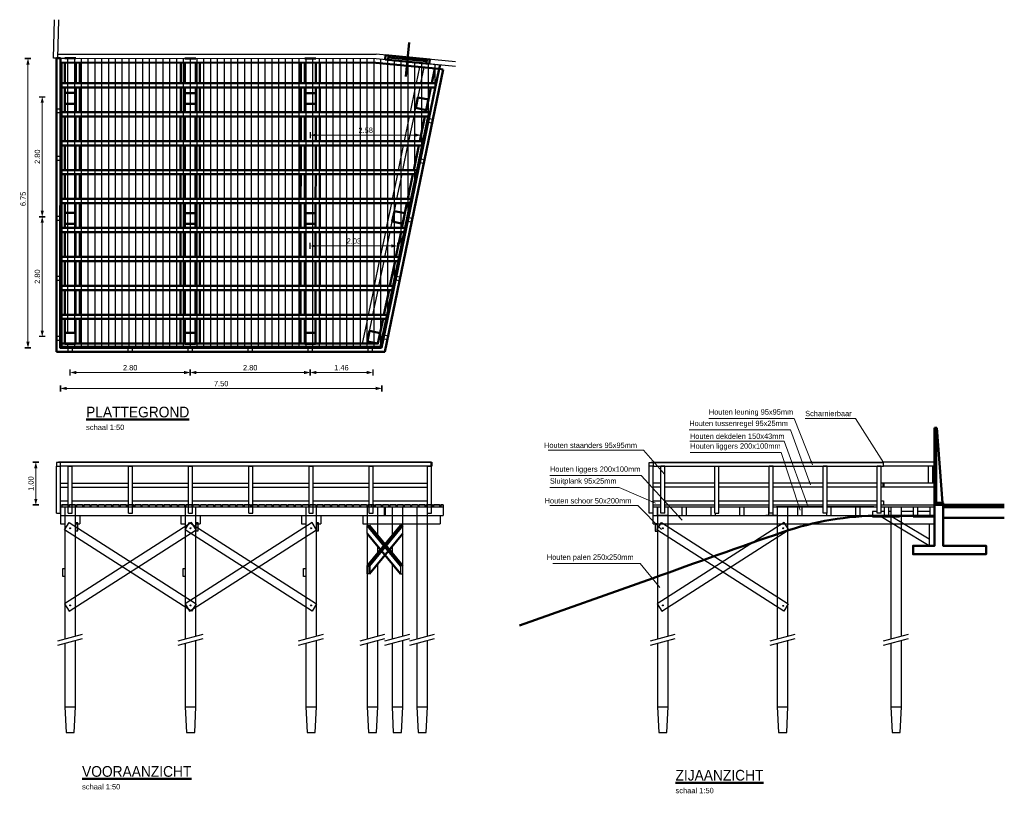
# Model space of a CAD drawing. Header units: metres. Extents: x 39 to 143, y -52 to -14.
# Tile 2 of 2: x 120 to 143, y -52 to -34. Entities that reach past the tile are written whole.
import ezdxf

# ---------------------------------------------------------------- set-up
doc = ezdxf.new("R2010")
doc.units = ezdxf.units.M
doc.linetypes.add('HIDDEN', pattern=[9.525, 6.35, -3.175])
doc.linetypes.add('PHANTOM', pattern=[2.5, 1.25, -0.25, 0.25, -0.25, 0.25, -0.25])
for name, color, linetype, lineweight in [('DP-Afbreek', 2, 'PHANTOM', 25), ('DP-BS-profiel', 2, 'Continuous', 25), ('DP-NW-Maatvoering', 7, 'Continuous', 35), ('DP-NW-profiel', 4, 'Continuous', 50), ('maatvoering-lin', 7, 'Continuous', 30), ('Teksthoogte 5-0mm', 4, 'Continuous', 53), ('TL-2.5mm Tekst', 7, 'Continuous', 25), ('TL-5.0mm Tekst', 4, 'Continuous', 50), ('TM-Kozijn', 4, 'Continuous', 50), ('TM-Verharding', 2, 'Continuous', 50)]:
    doc.layers.add(name, color=color, linetype=linetype, lineweight=lineweight)
doc.layers.add('dp-arcering_lgrijs', color=9, linetype='Continuous')
doc.layers.add('TM-Plateau', color=2, linetype='Continuous')
doc.styles.add('GM-25', font='isocpeur.ttf', dxfattribs={"width": 0.96, "height": 2.5})
doc.styles.add('StagCAD', font='StagCAD.ttf')
doc.dimstyles.new('GM-maatvoering', dxfattribs={"dimtxt": 2.5, "dimasz": 1, "dimexe": 0, "dimexo": 0, "dimgap": 1, "dimtad": 1, "dimrnd": 0.001, "dimzin": 1, "dimdsep": 46, "dimtxsty": 'StagCAD', "dimblk1": 'DIM_PIJL', "dimblk2": 'DIM_PIJL', "dimsah": 1, "dimcen": 0.09, "dimse1": 1, "dimse2": 1, "dimclrd": 1, "dimclre": 1, "dimclrt": 7, "dimazin": 0, "dimtfac": 1, "dimtix": 1, "dimtmove": 0, "dimatfit": 3, "dimldrblk": 'RAD_PIJL', "dimfxl": 1, "dimtvp": 0.83, "dimtolj": 1, "dimtzin": 0, "dimlwd": 15, "dimarcsym": 0})
doc.dimstyles.new('leader 1_50', dxfattribs={"dimscale": 0.05, "dimtxt": 2.5, "dimasz": 2, "dimexe": 0, "dimexo": 0, "dimgap": 1, "dimtad": 1, "dimrnd": 0.001, "dimzin": 1, "dimdsep": 46, "dimtxsty": 'GM-25', "dimblk1": 'RAD_PIJL', "dimblk2": 'RAD_PIJL', "dimsah": 1, "dimcen": 0.09, "dimse1": 1, "dimse2": 1, "dimclrd": 1, "dimclre": 1, "dimclrt": 7, "dimazin": 0, "dimtfac": 1, "dimtix": 1, "dimtmove": 0, "dimatfit": 0, "dimfxl": 1, "dimtvp": 0.83, "dimtolj": 1, "dimtzin": 0, "dimlwd": 15, "dimarcsym": 0})

# ---------------------------------------------------------------- blocks, each defined once
blk = doc.blocks.new('Staander')
at = {"layer": 'TM-Plateau'}
for p, q in [((0, 0), (0, 1.093)), ((0, 1.093), (0.095, 1.093)), ((0.095, 0), (0.095, 1.093)), ((0, 0), (0.095, 0))]:
    blk.add_line(p, q, dxfattribs=at)
blk = doc.blocks.new('RAD_PIJL')
at = {"color": 1, "linetype": 'Continuous'}
blk.add_solid([(-2.828, -0.75), (-2.828, 0.75), (0, 0)], dxfattribs=at)
blk = doc.blocks.new('TITEL')
at = {"layer": 'TL-2.5mm Tekst', "style": 'StagCAD', "width": 0.96}
blk.add_attdef('SCHAAL', (0, -5.89), '', height=2.5, dxfattribs=at)
at = {"layer": 'TL-5.0mm Tekst', "style": 'StagCAD', "width": 0.96}
blk.add_attdef('OMSCHRIJVING', (0, 0), '', height=5, dxfattribs=at)
blk = doc.blocks.new('Dekdeel')
at = {"layer": 'TM-Plateau'}
blk.add_lwpolyline([(0, 0), (0.15, 0), (0.15, 0.033), (0.14, 0.043), (0.01, 0.043), (0, 0.033)], close=True, dxfattribs=at)
blk = doc.blocks.new('Paal_250x250_2')
at = {"layer": 'DP-Afbreek', "ltscale": 2}
for p, q in [((-0.29, 4.831), (0.29, 4.987)), ((-0.29, 4.731), (0.29, 4.887))]:
    blk.add_line(p, q, dxfattribs=at)
at = {"layer": 'DP-BS-profiel'}
blk.add_line((-0.125, 3.292), (0.125, 3.292), dxfattribs=at)
for points in [[(-0.125, 7.957), (-0.125, 4.875)], [(0.125, 4.942), (0.125, 7.957)], [(-0.125, 4.775), (-0.125, 3.292), (-0.095, 2.692), (0.095, 2.692), (0.125, 3.292), (0.125, 4.842)]]:
    blk.add_lwpolyline(points, dxfattribs=at)
blk = doc.blocks.new('DIM_PIJL')
at = {"color": 1}
blk.add_line((0, 1.414), (0, -1.414), dxfattribs=at)
at = {"color": 1, "linetype": 'ByBlock'}
blk.add_solid([(-2.828, -0.75), (-2.828, 0.75), (0, 0)], dxfattribs=at)
blk = doc.blocks.new('*D31')
at = {"layer": 'Defpoints', "color": 0, "transparency": 16777216}
for p in [(120.696, -44.75), (121.225, -44.75), (121.273, -45.75)]:
    blk.add_point(p, dxfattribs=at)
at = {"layer": 'DP-NW-Maatvoering', "color": 1, "lineweight": 15, "transparency": 16777216}
blk.add_line((120.696, -45.7), (120.696, -44.8), dxfattribs=at)
at = {"layer": 'DP-NW-Maatvoering', "color": 1, "lineweight": 15, "transparency": 16777216, "xscale": 0.05, "yscale": 0.05, "zscale": 0.05}
for p, rotation in [((120.696, -44.75), 90), ((120.696, -45.75), 270)]:
    blk.add_blockref('DIM_PIJL', p, dxfattribs=dict(at, rotation=rotation))
at = {"layer": 'DP-NW-Maatvoering', "color": 7, "transparency": 16777216, "insert": (120.583, -45.25), "char_height": 0.125, "attachment_point": 5, "rotation": 90, "style": 'StagCAD'}
blk.add_mtext('\\A1;1.00', dxfattribs=at)
blk = doc.blocks.new('deurkozijn')
at = {"layer": 'TM-Kozijn', "color": 1}
for p, q in [((-0.559, -0.397), (-0.48, 0.399)), ((-1.029, 0.101), (-1.039, 0.002)), ((-0.01, -0.1), (-1.039, 0.002)), ((0, 0), (-1.029, 0.101)), ((-0.962, 0.095), (-0.972, -0.005)), ((-0.967, 0.045), (-0.072, -0.043)), ((-0.067, 0.007), (-0.076, -0.093)), ((0, 0), (-0.01, -0.1))]:
    blk.add_line(p, q, dxfattribs=at)
blk = doc.blocks.new('*D32')
at = {"layer": 'Defpoints', "color": 0, "transparency": 16777216}
for p in [(121.273, -42.084), (128.769, -42.084), (121.273, -43.03)]:
    blk.add_point(p, dxfattribs=at)
at = {"layer": 'DP-NW-Maatvoering', "color": 1, "lineweight": 15, "transparency": 16777216}
blk.add_line((128.719, -43.03), (121.323, -43.03), dxfattribs=at)
at = {"layer": 'DP-NW-Maatvoering', "color": 1, "lineweight": 15, "transparency": 16777216, "xscale": 0.05, "yscale": 0.05, "zscale": 0.05}
for p, rotation in [((121.273, -43.03), 180.0000000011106), ((128.769, -43.03), 1.110631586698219e-09)]:
    blk.add_blockref('DIM_PIJL', p, dxfattribs=dict(at, rotation=rotation))
at = {"layer": 'DP-NW-Maatvoering', "color": 7, "transparency": 16777216, "insert": (125.021, -42.918), "char_height": 0.125, "attachment_point": 5, "rotation": 0, "style": 'StagCAD'}
blk.add_mtext('\\A1;7.50', dxfattribs=at)
blk = doc.blocks.new('*D33')
at = {"layer": 'Defpoints', "color": 0, "transparency": 16777216}
for p in [(121.273, -35.33), (120.513, -42.084), (121.273, -42.084)]:
    blk.add_point(p, dxfattribs=at)
at = {"layer": 'DP-NW-Maatvoering', "color": 1, "lineweight": 15, "transparency": 16777216}
blk.add_line((120.513, -35.38), (120.513, -42.034), dxfattribs=at)
at = {"layer": 'DP-NW-Maatvoering', "color": 1, "lineweight": 15, "transparency": 16777216, "xscale": 0.05, "yscale": 0.05, "zscale": 0.05}
for p, rotation in [((120.513, -35.33), 90), ((120.513, -42.084), 270)]:
    blk.add_blockref('DIM_PIJL', p, dxfattribs=dict(at, rotation=rotation))
at = {"layer": 'DP-NW-Maatvoering', "color": 7, "transparency": 16777216, "insert": (120.4, -38.607), "char_height": 0.125, "attachment_point": 5, "rotation": 90, "style": 'StagCAD'}
blk.add_mtext('\\A1;6.75', dxfattribs=at)
blk = doc.blocks.new('*D34')
at = {"layer": 'Defpoints', "color": 0, "transparency": 16777216}
for p in [(121.498, -41.986), (124.298, -41.986), (124.298, -42.659)]:
    blk.add_point(p, dxfattribs=at)
at = {"layer": 'maatvoering-lin', "color": 1, "lineweight": 15, "transparency": 16777216}
blk.add_line((121.548, -42.659), (124.248, -42.659), dxfattribs=at)
at = {"layer": 'maatvoering-lin', "color": 1, "lineweight": 15, "transparency": 16777216, "xscale": 0.05, "yscale": 0.05, "zscale": 0.05, "rotation": 180}
blk.add_blockref('DIM_PIJL', (121.498, -42.659), dxfattribs=at)
at = {"layer": 'maatvoering-lin', "color": 1, "lineweight": 15, "transparency": 16777216, "xscale": 0.05, "yscale": 0.05, "zscale": 0.05}
blk.add_blockref('DIM_PIJL', (124.298, -42.659), dxfattribs=at)
at = {"layer": 'maatvoering-lin', "color": 7, "transparency": 16777216, "insert": (122.898, -42.547), "char_height": 0.125, "attachment_point": 5, "style": 'StagCAD'}
blk.add_mtext('\\A1;2.80', dxfattribs=at)
blk = doc.blocks.new('*D35')
at = {"layer": 'Defpoints', "color": 0, "transparency": 16777216}
for p in [(124.298, -41.986), (127.098, -41.986), (127.098, -42.659)]:
    blk.add_point(p, dxfattribs=at)
at = {"layer": 'maatvoering-lin', "color": 1, "lineweight": 15, "transparency": 16777216}
blk.add_line((124.348, -42.659), (127.048, -42.659), dxfattribs=at)
at = {"layer": 'maatvoering-lin', "color": 1, "lineweight": 15, "transparency": 16777216, "xscale": 0.05, "yscale": 0.05, "zscale": 0.05, "rotation": 180}
blk.add_blockref('DIM_PIJL', (124.298, -42.659), dxfattribs=at)
at = {"layer": 'maatvoering-lin', "color": 1, "lineweight": 15, "transparency": 16777216, "xscale": 0.05, "yscale": 0.05, "zscale": 0.05}
blk.add_blockref('DIM_PIJL', (127.098, -42.659), dxfattribs=at)
at = {"layer": 'maatvoering-lin', "color": 7, "transparency": 16777216, "insert": (125.698, -42.547), "char_height": 0.125, "attachment_point": 5, "style": 'StagCAD'}
blk.add_mtext('\\A1;2.80', dxfattribs=at)
blk = doc.blocks.new('*D36')
at = {"layer": 'Defpoints', "color": 0, "transparency": 16777216}
for p in [(120.846, -39.023), (121.374, -39.023), (121.366, -41.821)]:
    blk.add_point(p, dxfattribs=at)
at = {"layer": 'maatvoering-lin', "color": 1, "lineweight": 15, "transparency": 16777216}
blk.add_line((120.846, -41.771), (120.846, -39.073), dxfattribs=at)
at = {"layer": 'maatvoering-lin', "color": 1, "lineweight": 15, "transparency": 16777216, "xscale": 0.05, "yscale": 0.05, "zscale": 0.05}
for p, rotation in [((120.846, -39.023), 90), ((120.846, -41.821), 270)]:
    blk.add_blockref('DIM_PIJL', p, dxfattribs=dict(at, rotation=rotation))
at = {"layer": 'maatvoering-lin', "color": 7, "transparency": 16777216, "insert": (120.733, -40.422), "char_height": 0.125, "attachment_point": 5, "rotation": 90, "style": 'StagCAD'}
blk.add_mtext('\\A1;2.80', dxfattribs=at)
blk = doc.blocks.new('*D37')
at = {"layer": 'Defpoints', "color": 0, "transparency": 16777216}
for p in [(120.846, -36.223), (121.374, -36.223), (121.374, -39.023)]:
    blk.add_point(p, dxfattribs=at)
at = {"layer": 'maatvoering-lin', "color": 1, "lineweight": 15, "transparency": 16777216}
blk.add_line((120.846, -38.973), (120.846, -36.273), dxfattribs=at)
at = {"layer": 'maatvoering-lin', "color": 1, "lineweight": 15, "transparency": 16777216, "xscale": 0.05, "yscale": 0.05, "zscale": 0.05}
for p, rotation in [((120.846, -36.223), 90), ((120.846, -39.023), 270)]:
    blk.add_blockref('DIM_PIJL', p, dxfattribs=dict(at, rotation=rotation))
at = {"layer": 'maatvoering-lin', "color": 7, "transparency": 16777216, "insert": (120.733, -37.623), "char_height": 0.125, "attachment_point": 5, "rotation": 90, "style": 'StagCAD'}
blk.add_mtext('\\A1;2.80', dxfattribs=at)
blk = doc.blocks.new('*D38')
at = {"layer": 'Defpoints', "color": 0, "transparency": 16777216}
for p in [(127.098, -41.986), (128.555, -41.959), (128.555, -42.659)]:
    blk.add_point(p, dxfattribs=at)
at = {"layer": 'maatvoering-lin', "color": 1, "lineweight": 15, "transparency": 16777216}
blk.add_line((127.148, -42.659), (128.505, -42.659), dxfattribs=at)
at = {"layer": 'maatvoering-lin', "color": 1, "lineweight": 15, "transparency": 16777216, "xscale": 0.05, "yscale": 0.05, "zscale": 0.05, "rotation": 180}
blk.add_blockref('DIM_PIJL', (127.098, -42.659), dxfattribs=at)
at = {"layer": 'maatvoering-lin', "color": 1, "lineweight": 15, "transparency": 16777216, "xscale": 0.05, "yscale": 0.05, "zscale": 0.05}
blk.add_blockref('DIM_PIJL', (128.555, -42.659), dxfattribs=at)
at = {"layer": 'maatvoering-lin', "color": 7, "transparency": 16777216, "insert": (127.826, -42.547), "char_height": 0.125, "attachment_point": 5, "style": 'StagCAD'}
blk.add_mtext('\\A1;1.46', dxfattribs=at)
blk = doc.blocks.new('*D39')
at = {"layer": 'Defpoints', "color": 0, "transparency": 16777216}
for p in [(127.099, -39.189), (129.133, -39.163), (129.133, -39.705)]:
    blk.add_point(p, dxfattribs=at)
at = {"layer": 'maatvoering-lin', "color": 1, "lineweight": 15, "transparency": 16777216}
blk.add_line((127.149, -39.705), (129.083, -39.705), dxfattribs=at)
at = {"layer": 'maatvoering-lin', "color": 1, "lineweight": 15, "transparency": 16777216, "xscale": 0.05, "yscale": 0.05, "zscale": 0.05, "rotation": 180}
blk.add_blockref('DIM_PIJL', (127.099, -39.705), dxfattribs=at)
at = {"layer": 'maatvoering-lin', "color": 1, "lineweight": 15, "transparency": 16777216, "xscale": 0.05, "yscale": 0.05, "zscale": 0.05}
blk.add_blockref('DIM_PIJL', (129.133, -39.705), dxfattribs=at)
at = {"layer": 'maatvoering-lin', "color": 7, "transparency": 16777216, "insert": (128.116, -39.593), "char_height": 0.125, "attachment_point": 5, "style": 'StagCAD'}
blk.add_mtext('\\A1;2.03', dxfattribs=at)
blk = doc.blocks.new('*D40')
at = {"layer": 'Defpoints', "color": 0, "transparency": 16777216}
for p in [(127.101, -36.389), (129.683, -36.51), (129.683, -37.119)]:
    blk.add_point(p, dxfattribs=at)
at = {"layer": 'maatvoering-lin', "color": 1, "lineweight": 15, "transparency": 16777216}
blk.add_line((127.151, -37.119), (129.633, -37.119), dxfattribs=at)
at = {"layer": 'maatvoering-lin', "color": 1, "lineweight": 15, "transparency": 16777216, "xscale": 0.05, "yscale": 0.05, "zscale": 0.05, "rotation": 180}
blk.add_blockref('DIM_PIJL', (127.101, -37.119), dxfattribs=at)
at = {"layer": 'maatvoering-lin', "color": 1, "lineweight": 15, "transparency": 16777216, "xscale": 0.05, "yscale": 0.05, "zscale": 0.05}
blk.add_blockref('DIM_PIJL', (129.683, -37.119), dxfattribs=at)
at = {"layer": 'maatvoering-lin', "color": 7, "transparency": 16777216, "insert": (128.392, -37.006), "char_height": 0.125, "attachment_point": 5, "style": 'StagCAD'}
blk.add_mtext('\\A1;2.58', dxfattribs=at)

msp = doc.modelspace()

# ---------------------------------------------------------------- hatches: boundary and pattern name
at = {"layer": 'dp-arcering_lgrijs'}
h = msp.add_hatch(dxfattribs=at)
h.set_pattern_fill('ANSI31', color=256, scale=0.05, angle=45)
h.paths.add_polyline_path([(121.273, -35.33), (121.273, -42.084), (128.759, -42.084), (130.126, -35.478), (128.634, -35.331)])
h.paths.add_polyline_path([(121.373, -41.984), (121.623, -41.984), (121.623, -41.734), (121.373, -41.734)], flags=16)

# ---------------------------------------------------------------- linework, layer by layer
at = {"layer": 'DP-Afbreek', "ltscale": 2}
for p, q in [((128.263, -48.919), (128.842, -48.763)), ((128.263, -49.019), (128.842, -48.863)), ((128.841, -48.919), (129.421, -48.763)), ((128.841, -49.019), (129.421, -48.863)), ((135.034, -48.919), (135.614, -48.763)), ((135.034, -49.019), (135.614, -48.863)), ((137.829, -48.919), (138.409, -48.763)), ((137.829, -49.019), (138.409, -48.863)), ((140.476, -48.919), (141.055, -48.763)), ((140.476, -49.019), (141.055, -48.863))]:
    msp.add_line(p, q, dxfattribs=at)
at = {"layer": 'DP-BS-profiel', "color": 1}
for p, q in [((121.108, -35.327), (121.13, -34.425)), ((121.208, -35.327), (121.23, -34.428)), ((121.208, -35.327), (121.626, -35.327)), ((121.211, -35.227), (128.639, -35.231)), ((121.726, -35.327), (128.634, -35.331)), ((130.487, -35.412), (128.639, -35.231)), ((129.876, -35.453), (129.886, -35.353))]:
    msp.add_line(p, q, dxfattribs=at)
at = {"layer": 'DP-BS-profiel'}
for p, q in [((140.164, -45.75), (140.326, -45.75)), ((140.214, -45.9), (140.214, -45.993)), ((140.326, -45.9), (140.214, -45.9)), ((140.421, -45.75), (141.664, -45.75)), ((140.499, -45.9), (140.421, -45.9)), ((140.641, -45.9), (140.599, -45.9)), ((141.174, -45.9), (140.891, -45.9)), ((141.174, -45.993), (141.174, -45.793)), ((141.274, -45.993), (141.274, -45.793)), ((141.564, -45.9), (141.274, -45.9)), ((141.564, -45.993), (141.564, -45.793)), ((141.664, -45.75), (141.664, -45.75)), ((141.664, -45.95), (141.664, -45.75)), ((140.364, -46), (140.464, -46)), ((141.464, -46), (141.364, -46)), ((141.664, -46.7), (141.664, -45.95)), ((141.534, -46.7), (140.891, -46.315)), ((141.534, -46.549), (140.94, -46.193)), ((141.534, -46.193), (141.534, -46.7)), ((141.534, -46.7), (141.664, -46.7)), ((128.427, -50.458), (128.677, -50.458)), ((129.006, -50.458), (129.256, -50.458)), ((135.199, -50.458), (135.449, -50.458)), ((137.994, -50.458), (138.244, -50.458)), ((140.641, -50.458), (140.891, -50.458))]:
    msp.add_line(p, q, dxfattribs=at)
at = {"layer": 'DP-BS-profiel', "color": 1, "linetype": 'HIDDEN', "ltscale": 0.1}
for p, q in [((140.214, -45.993), (140.214, -46.03)), ((140.214, -46.03), (141.664, -46.03)), ((140.891, -46.315), (140.414, -46.03)), ((140.94, -46.193), (140.667, -46.03))]:
    msp.add_line(p, q, dxfattribs=at)
at = {"layer": 'DP-BS-profiel', "color": 1, "flags": 128}
for points in [[(121.178, -35.327), (121.108, -35.327)], [(128.634, -35.331), (130.487, -35.513)]]:
    msp.add_lwpolyline(points, dxfattribs=at)
at = {"layer": 'DP-BS-profiel', "flags": 128}
for points in [[(121.273, -35.327), (128.634, -35.331), (130.126, -35.478)], [(128.629, -35.431), (121.273, -35.427)], [(129.577, -35.909), (129.656, -35.532)], [(129.68, -35.909), (129.756, -35.541)], [(129.776, -35.443), (130.026, -35.468)], [(129.438, -36.584), (129.557, -36.009)], [(129.54, -36.584), (129.659, -36.009)], [(129.298, -37.259), (129.417, -36.684)], [(129.4, -37.259), (129.519, -36.684)], [(129.857, -36.657), (129.881, -36.662)], [(129.158, -37.934), (129.277, -37.359)], [(129.26, -37.934), (129.379, -37.359)], [(129.019, -38.609), (129.138, -38.034)], [(129.121, -38.609), (129.24, -38.034)], [(128.879, -39.284), (128.998, -38.709)], [(128.981, -39.284), (129.1, -38.709)], [(128.739, -39.959), (128.858, -39.384)], [(128.841, -39.959), (128.96, -39.384)], [(128.599, -40.634), (128.718, -40.059)], [(128.701, -40.634), (128.821, -40.059)], [(128.46, -41.309), (128.579, -40.734)], [(128.562, -41.309), (128.681, -40.734)], [(128.32, -41.984), (128.439, -41.409)], [(128.422, -41.984), (128.541, -41.409)], [(130.126, -45.993), (130.126, -46.193)], [(128.327, -46.193), (130.126, -46.193)]]:
    msp.add_lwpolyline(points, dxfattribs=at)
at = {"layer": 'DP-BS-profiel'}
for points in [[(128.427, -45.793), (128.427, -46.227)], [(128.677, -46.47), (128.677, -45.793)], [(129.006, -45.793), (129.006, -46.47)], [(129.256, -46.322), (129.256, -45.793)], [(135.199, -45.793), (135.199, -45.993)], [(135.449, -45.993), (135.449, -45.793)], [(137.994, -45.793), (137.994, -45.993)], [(138.244, -45.993), (138.244, -45.793)], [(140.641, -45.793), (140.641, -45.993)], [(140.891, -45.993), (140.891, -45.793)], [(135.199, -46.193), (135.199, -48.875)], [(135.449, -46.263), (135.449, -46.193)], [(137.994, -46.193), (137.994, -46.265)], [(138.244, -48.808), (138.244, -46.193)], [(140.641, -46.193), (140.641, -48.875)], [(140.891, -48.808), (140.891, -46.193)], [(128.427, -46.413), (128.427, -47.42)], [(129.256, -47.173), (129.256, -46.413)], [(135.449, -47.893), (135.449, -46.5)], [(137.994, -46.503), (137.994, -47.89)], [(128.677, -46.869), (128.677, -46.717)], [(129.006, -46.717), (129.006, -46.869)], [(128.677, -48.808), (128.677, -47.116)], [(129.006, -47.116), (129.006, -48.875)], [(129.256, -48.808), (129.256, -47.234)], [(128.427, -47.42), (128.427, -48.875)], [(135.449, -48.808), (135.449, -48.13)], [(137.994, -48.128), (137.994, -48.875)], [(128.427, -48.975), (128.427, -50.458), (128.457, -51.058), (128.647, -51.058), (128.677, -50.458), (128.677, -48.908)], [(129.006, -48.975), (129.006, -50.458), (129.036, -51.058), (129.226, -51.058), (129.256, -50.458), (129.256, -48.908)], [(135.199, -48.975), (135.199, -50.458), (135.229, -51.058), (135.419, -51.058), (135.449, -50.458), (135.449, -48.908)], [(137.994, -48.975), (137.994, -50.458), (138.024, -51.058), (138.214, -51.058), (138.244, -50.458), (138.244, -48.908)], [(140.641, -48.975), (140.641, -50.458), (140.671, -51.058), (140.861, -51.058), (140.891, -50.458), (140.891, -48.908)]]:
    msp.add_lwpolyline(points, dxfattribs=at)
at = {"layer": 'DP-BS-profiel', "color": 1, "linetype": 'HIDDEN', "ltscale": 0.1}
for points in [[(135.199, -45.993), (135.199, -46.193)], [(135.449, -46.193), (135.449, -45.993)], [(137.994, -45.993), (137.994, -46.193)], [(138.244, -46.193), (138.244, -45.993)], [(140.641, -45.993), (140.641, -46.193)], [(140.891, -46.193), (140.891, -45.993)], [(135.449, -46.5), (135.449, -46.263)], [(137.994, -46.265), (137.994, -46.503)], [(135.449, -48.13), (135.449, -47.893)], [(137.994, -47.89), (137.994, -48.128)]]:
    msp.add_lwpolyline(points, dxfattribs=at)
at = {"layer": 'DP-NW-profiel'}
msp.add_lwpolyline([(141.664, -46), (140.407, -46, 0.083501), (138.117, -46.385, 0.004245), (135.095, -47.46)], format="xyb", dxfattribs=at)
msp.add_lwpolyline([(131.977, -48.564), (135.095, -47.46)], dxfattribs=at)
at = {"layer": 'TM-Plateau'}
for p, q in [((129.928, -44.758), (121.178, -44.758)), ((129.928, -44.75), (121.273, -44.75)), ((135.004, -44.758), (140.47, -44.758)), ((135.099, -44.75), (140.47, -44.75)), ((140.47, -44.845), (140.47, -44.75)), ((141.652, -44.75), (140.47, -44.75)), ((141.652, -44.845), (141.652, -44.75)), ((129.928, -44.845), (121.273, -44.845)), ((135.099, -44.845), (140.47, -44.845)), ((141.652, -44.845), (140.47, -44.845)), ((141.525, -45.239), (141.525, -44.845)), ((141.62, -45.239), (141.62, -44.845)), ((121.273, -45.239), (121.45, -45.239)), ((121.545, -45.239), (122.855, -45.239)), ((122.95, -45.239), (124.26, -45.239)), ((124.355, -45.239), (125.665, -45.239)), ((125.76, -45.239), (127.07, -45.239)), ((127.165, -45.239), (128.475, -45.239)), ((128.57, -45.239), (129.833, -45.239)), ((135.276, -45.239), (135.099, -45.239)), ((136.539, -45.239), (135.371, -45.239)), ((137.801, -45.239), (136.634, -45.239)), ((139.064, -45.239), (137.896, -45.239)), ((140.326, -45.239), (139.159, -45.239)), ((141.652, -45.239), (140.421, -45.239)), ((141.652, -45.334), (141.652, -45.239)), ((121.273, -45.334), (121.45, -45.334)), ((121.545, -45.334), (122.855, -45.334)), ((122.95, -45.334), (124.26, -45.334)), ((124.355, -45.334), (125.665, -45.334)), ((125.76, -45.334), (127.07, -45.334)), ((127.165, -45.334), (128.475, -45.334)), ((128.57, -45.334), (129.833, -45.334)), ((135.276, -45.334), (135.099, -45.334)), ((136.539, -45.334), (135.371, -45.334)), ((137.801, -45.334), (136.634, -45.334)), ((139.064, -45.334), (137.896, -45.334)), ((140.326, -45.334), (139.159, -45.334)), ((141.652, -45.334), (140.421, -45.334)), ((121.273, -45.655), (121.45, -45.655)), ((121.545, -45.655), (122.855, -45.655)), ((122.95, -45.655), (124.26, -45.655)), ((124.355, -45.655), (125.665, -45.655)), ((125.76, -45.655), (127.07, -45.655)), ((127.165, -45.655), (128.475, -45.655)), ((128.57, -45.655), (129.833, -45.655)), ((135.099, -45.655), (135.276, -45.655)), ((135.371, -45.655), (136.539, -45.655)), ((136.634, -45.655), (137.801, -45.655)), ((137.896, -45.655), (139.064, -45.655)), ((139.159, -45.655), (140.326, -45.655)), ((140.421, -45.655), (140.47, -45.655)), ((121.273, -45.75), (130.201, -45.75)), ((121.273, -45.793), (130.201, -45.793)), ((121.273, -45.793), (121.273, -46.193)), ((128.513, -45.76), (128.533, -45.76)), ((130.201, -45.75), (130.201, -45.993)), ((135.099, -45.75), (135.276, -45.75)), ((135.099, -45.793), (135.276, -45.793)), ((135.099, -46.193), (135.099, -45.793)), ((135.199, -45.993), (135.199, -45.793)), ((135.371, -45.75), (136.539, -45.75)), ((135.371, -45.793), (136.539, -45.793)), ((135.774, -45.993), (135.774, -45.793)), ((135.874, -45.993), (135.874, -45.793)), ((136.449, -45.993), (136.449, -45.793)), ((136.549, -45.993), (136.549, -45.938)), ((136.634, -45.75), (137.801, -45.75)), ((136.634, -45.793), (137.801, -45.793)), ((137.124, -45.993), (137.124, -45.793)), ((137.224, -45.993), (137.224, -45.793)), ((137.799, -45.993), (137.799, -45.793)), ((137.896, -45.75), (139.064, -45.75)), ((137.896, -45.793), (139.064, -45.793)), ((137.899, -45.993), (137.899, -45.793)), ((139.064, -45.793), (137.974, -45.793)), ((138.474, -45.993), (138.474, -45.793)), ((138.574, -45.993), (138.574, -45.793)), ((139.149, -45.993), (139.149, -45.938)), ((139.159, -45.75), (140.326, -45.75)), ((140.249, -45.793), (139.159, -45.793)), ((139.159, -45.793), (140.326, -45.793)), ((139.249, -45.993), (139.249, -45.793)), ((139.824, -45.993), (139.824, -45.793)), ((139.924, -45.993), (139.924, -45.793)), ((140.421, -45.75), (140.599, -45.75)), ((140.421, -45.793), (141.664, -45.793)), ((140.499, -45.993), (140.499, -45.793)), ((140.599, -45.993), (140.599, -45.793)), ((121.273, -45.993), (130.201, -45.993)), ((121.723, -45.993), (121.723, -46.193)), ((124.083, -45.993), (124.083, -46.193)), ((124.533, -45.993), (124.533, -46.193)), ((126.893, -45.993), (126.893, -46.193)), ((127.343, -45.993), (127.343, -46.193)), ((128.327, -45.993), (128.327, -46.193)), ((135.099, -45.993), (141.664, -45.993)), ((135.449, -45.993), (135.199, -45.993)), ((137.974, -45.993), (137.724, -45.993)), ((121.273, -46.193), (121.373, -46.193)), ((121.623, -46.193), (121.723, -46.193)), ((124.083, -46.193), (124.183, -46.193)), ((124.433, -46.193), (124.533, -46.193)), ((126.893, -46.193), (126.993, -46.193)), ((127.243, -46.193), (127.343, -46.193)), ((135.099, -46.193), (141.664, -46.193))]:
    msp.add_line(p, q, dxfattribs=at)
for points in [[(121.178, -36.507), (121.273, -36.507), (121.273, -36.602), (121.178, -36.602)], [(129.868, -36.728), (129.961, -36.747), (129.941, -36.84), (129.848, -36.821)], [(121.178, -37.613), (121.273, -37.613), (121.273, -37.708), (121.178, -37.708)], [(129.673, -37.669), (129.766, -37.689), (129.746, -37.782), (129.653, -37.762)], [(121.178, -39.013), (121.273, -39.013), (121.273, -39.108), (121.178, -39.108)], [(129.389, -39.04), (129.482, -39.059), (129.463, -39.153), (129.37, -39.133)], [(121.178, -40.413), (121.273, -40.413), (121.273, -40.508), (121.178, -40.508)], [(129.105, -40.411), (129.198, -40.43), (129.179, -40.523), (129.086, -40.504)], [(128.821, -41.782), (128.914, -41.801), (128.895, -41.894), (128.802, -41.875)], [(121.178, -41.813), (121.273, -41.813), (121.273, -41.908), (121.178, -41.908)], [(121.45, -42.085), (121.545, -42.084), (121.545, -42.179), (121.45, -42.18)], [(122.85, -42.085), (122.945, -42.084), (122.945, -42.179), (122.85, -42.18)], [(124.25, -42.085), (124.345, -42.084), (124.345, -42.179), (124.25, -42.18)], [(125.65, -42.085), (125.745, -42.084), (125.745, -42.179), (125.65, -42.18)], [(127.05, -42.085), (127.145, -42.084), (127.145, -42.179), (127.05, -42.18)], [(128.45, -42.085), (128.545, -42.084), (128.545, -42.179), (128.45, -42.18)], [(121.178, -44.845), (121.273, -44.845), (121.273, -44.75), (121.225, -44.75), (121.178, -44.758)], [(135.099, -44.845), (135.004, -44.845), (135.004, -44.758), (135.051, -44.75), (135.099, -44.75)]]:
    msp.add_lwpolyline(points, close=True, dxfattribs=at)
at = {"layer": 'TM-Plateau', "flags": 128}
for points in [[(140.47, -45.655), (140.47, -45.75)], [(137.994, -46.503), (138.262, -46.331), (138.157, -46.161), (135.195, -48.055), (135.301, -48.225)], [(128.427, -46.413), (128.427, -46.227), (128.477, -46.227)], [(129.256, -46.413), (129.256, -46.227), (129.206, -46.227)], [(135.301, -48.225), (137.994, -46.503)], [(128.477, -47.359), (128.427, -47.359), (128.427, -47.173)]]:
    msp.add_lwpolyline(points, dxfattribs=at)
at = {"layer": 'TM-Plateau'}
msp.add_lwpolyline([(130.201, -45.75), (130.153, -45.75), (130.143, -45.76), (130.143, -45.793), (130.201, -45.793)], dxfattribs=at)
at = {"layer": 'TM-Plateau', "flags": 128}
for points in [[(124.331, -48.225), (121.369, -46.331), (121.474, -46.161), (124.436, -48.055)], [(121.474, -48.225), (124.436, -46.331), (124.331, -46.161), (121.369, -48.055)], [(121.673, -46.352), (121.673, -46.166), (121.623, -46.166), (121.623, -46.352)], [(127.141, -48.225), (124.179, -46.331), (124.284, -46.161), (127.246, -48.055)], [(124.284, -48.225), (127.246, -46.331), (127.141, -46.161), (124.179, -48.055)], [(124.483, -46.352), (124.483, -46.166), (124.433, -46.166), (124.433, -46.352)], [(127.293, -46.352), (127.293, -46.166), (127.243, -46.166), (127.243, -46.352)], [(138.147, -48.225), (135.185, -46.331), (135.29, -46.161), (138.252, -48.055)], [(135.199, -46.363), (135.199, -46.193), (135.149, -46.193), (135.149, -46.363)], [(121.323, -47.42), (121.323, -47.234), (121.373, -47.234), (121.373, -47.42)], [(124.133, -47.42), (124.133, -47.234), (124.183, -47.234), (124.183, -47.42)], [(126.943, -47.42), (126.943, -47.234), (126.993, -47.234), (126.993, -47.42)], [(129.256, -47.359), (129.256, -47.173), (129.206, -47.173), (129.206, -47.359)]]:
    msp.add_lwpolyline(points, close=True, dxfattribs=at)
at = {"layer": 'TM-Plateau'}
for centre in [(121.498, -46.293), (124.308, -46.293), (127.118, -46.293), (135.324, -46.293), (138.134, -46.293), (121.498, -48.093), (124.308, -48.093), (127.118, -48.093), (135.324, -48.093), (138.134, -48.105)]:
    msp.add_circle(centre, 0.01, dxfattribs=at)
at = {"layer": 'TM-Verharding'}
for p, q in [((121.178, -35.327), (121.178, -42.179)), ((121.273, -35.327), (121.178, -35.327)), ((121.273, -35.327), (121.273, -42.084)), ((121.626, -35.327), (121.373, -35.327)), ((121.373, -35.427), (121.373, -35.909)), ((121.626, -35.909), (121.626, -35.427)), ((121.726, -35.909), (121.726, -35.427)), ((124.076, -35.909), (124.076, -35.428)), ((124.176, -35.909), (124.176, -35.428)), ((124.426, -35.909), (124.426, -35.428)), ((124.526, -35.909), (124.526, -35.428)), ((126.876, -35.909), (126.876, -35.43)), ((126.976, -35.909), (126.976, -35.43)), ((127.226, -35.909), (127.226, -35.43)), ((127.326, -35.909), (127.326, -35.43)), ((130.106, -35.576), (128.759, -42.084)), ((130.201, -35.585), (128.836, -42.179)), ((130.006, -35.566), (129.935, -35.909)), ((130.126, -35.478), (130.106, -35.576)), ((130.037, -35.909), (121.273, -35.909)), ((130.016, -36.009), (121.273, -36.009)), ((121.373, -36.009), (121.373, -36.584)), ((121.626, -36.584), (121.626, -36.009)), ((121.726, -36.584), (121.726, -36.009)), ((124.076, -36.584), (124.076, -36.009)), ((124.176, -36.584), (124.176, -36.009)), ((124.426, -36.584), (124.426, -36.009)), ((124.526, -36.584), (124.526, -36.009)), ((126.876, -36.584), (126.876, -36.009)), ((126.976, -36.584), (126.976, -36.009)), ((127.226, -36.584), (127.226, -36.009)), ((127.326, -36.584), (127.326, -36.009)), ((129.914, -36.009), (129.795, -36.584)), ((129.897, -36.584), (121.273, -36.584)), ((129.877, -36.684), (121.273, -36.684)), ((121.373, -36.684), (121.373, -37.259)), ((121.625, -37.259), (121.625, -36.684)), ((121.725, -37.259), (121.725, -36.684)), ((124.075, -37.259), (124.075, -36.684)), ((124.175, -37.259), (124.175, -36.684)), ((124.425, -37.259), (124.425, -36.684)), ((124.525, -37.259), (124.525, -36.684)), ((126.875, -37.259), (126.875, -36.684)), ((126.975, -37.259), (126.975, -36.684)), ((127.225, -37.259), (127.225, -36.684)), ((127.325, -37.259), (127.325, -36.684)), ((129.774, -36.684), (129.655, -37.259)), ((129.758, -37.259), (121.273, -37.259)), ((129.737, -37.359), (121.273, -37.359)), ((121.373, -37.359), (121.373, -37.934)), ((121.625, -37.934), (121.625, -37.359)), ((121.725, -37.934), (121.725, -37.359)), ((124.075, -37.934), (124.075, -37.359)), ((124.175, -37.934), (124.175, -37.359)), ((124.425, -37.934), (124.425, -37.359)), ((124.525, -37.934), (124.525, -37.359)), ((126.875, -37.934), (126.875, -37.359)), ((126.975, -37.934), (126.975, -37.359)), ((127.225, -37.934), (127.225, -37.359)), ((127.325, -37.934), (127.325, -37.359)), ((129.635, -37.359), (129.516, -37.934)), ((129.618, -37.934), (121.273, -37.934)), ((129.597, -38.034), (121.273, -38.034)), ((121.373, -38.034), (121.373, -38.609)), ((121.624, -38.609), (121.625, -38.034)), ((121.724, -38.609), (121.725, -38.034)), ((124.074, -38.609), (124.075, -38.034)), ((124.174, -38.609), (124.175, -38.034)), ((124.424, -38.609), (124.425, -38.034)), ((124.524, -38.609), (124.525, -38.034)), ((126.874, -38.609), (126.875, -38.034)), ((126.974, -38.609), (126.975, -38.034)), ((127.224, -38.609), (127.225, -38.034)), ((127.324, -38.609), (127.325, -38.034)), ((129.495, -38.034), (129.376, -38.609)), ((129.478, -38.609), (121.273, -38.609)), ((129.457, -38.709), (121.273, -38.709)), ((121.373, -38.709), (121.373, -39.284)), ((121.624, -39.284), (121.624, -38.709)), ((121.724, -39.284), (121.724, -38.709)), ((124.074, -39.284), (124.074, -38.709)), ((124.174, -39.284), (124.174, -38.709)), ((124.424, -39.284), (124.424, -38.709)), ((124.524, -39.284), (124.524, -38.709)), ((126.874, -39.284), (126.874, -38.709)), ((126.974, -39.284), (126.974, -38.709)), ((127.224, -39.284), (127.224, -38.709)), ((127.324, -39.284), (127.324, -38.709)), ((129.355, -38.709), (129.236, -39.284)), ((129.338, -39.284), (121.273, -39.284)), ((129.318, -39.384), (121.273, -39.384)), ((121.373, -39.384), (121.373, -39.959)), ((121.624, -39.959), (121.624, -39.384)), ((121.724, -39.959), (121.724, -39.384)), ((124.074, -39.959), (124.074, -39.384)), ((124.174, -39.959), (124.174, -39.384)), ((124.424, -39.959), (124.424, -39.384)), ((124.524, -39.959), (124.524, -39.384)), ((126.874, -39.959), (126.874, -39.384)), ((126.974, -39.959), (126.974, -39.384)), ((127.224, -39.959), (127.224, -39.384)), ((127.324, -39.959), (127.324, -39.384)), ((129.216, -39.384), (129.097, -39.959)), ((129.199, -39.959), (121.273, -39.959)), ((129.178, -40.059), (121.273, -40.059)), ((121.373, -40.059), (121.373, -40.634)), ((121.623, -40.634), (121.624, -40.059)), ((121.723, -40.634), (121.724, -40.059)), ((124.073, -40.634), (124.074, -40.059)), ((124.173, -40.634), (124.174, -40.059)), ((124.423, -40.634), (124.424, -40.059)), ((124.523, -40.634), (124.524, -40.059)), ((126.873, -40.634), (126.874, -40.059)), ((126.973, -40.634), (126.974, -40.059)), ((127.223, -40.634), (127.224, -40.059)), ((127.323, -40.634), (127.324, -40.059)), ((129.076, -40.059), (128.957, -40.634)), ((129.059, -40.634), (121.273, -40.634)), ((129.038, -40.734), (121.273, -40.734)), ((121.373, -40.734), (121.373, -41.309)), ((121.623, -41.309), (121.623, -40.734)), ((121.723, -41.309), (121.723, -40.734)), ((124.073, -41.309), (124.073, -40.734)), ((124.173, -41.309), (124.173, -40.734)), ((124.423, -41.309), (124.423, -40.734)), ((124.523, -41.309), (124.523, -40.734)), ((126.873, -41.309), (126.873, -40.734)), ((126.973, -41.309), (126.973, -40.734)), ((127.223, -41.309), (127.223, -40.734)), ((127.323, -41.309), (127.323, -40.734)), ((128.936, -40.734), (128.817, -41.309)), ((128.919, -41.309), (121.273, -41.309)), ((128.898, -41.409), (121.273, -41.409)), ((121.373, -41.409), (121.373, -41.986)), ((121.623, -41.986), (121.623, -41.409)), ((121.723, -41.986), (121.723, -41.409)), ((124.073, -41.985), (124.073, -41.409)), ((124.173, -41.985), (124.173, -41.409)), ((124.423, -41.986), (124.423, -41.409)), ((124.523, -41.986), (124.523, -41.409)), ((126.873, -41.987), (126.873, -41.409)), ((126.973, -41.987), (126.973, -41.409)), ((127.223, -41.987), (127.223, -41.409)), ((127.323, -41.987), (127.323, -41.409)), ((128.796, -41.409), (128.677, -41.984)), ((128.677, -41.984), (121.273, -41.984)), ((128.836, -42.179), (121.178, -42.179)), ((128.759, -42.084), (121.273, -42.084))]:
    msp.add_line(p, q, dxfattribs=at)
at = {"layer": 'TM-Verharding', "color": 1}
for p, q in [((141.664, -45.7), (141.664, -43.95)), ((141.664, -43.95), (141.714, -43.95)), ((141.672, -45.7), (141.672, -43.95)), ((141.713, -43.95), (141.852, -45.7)), ((141.664, -45.725), (141.664, -45.75))]:
    msp.add_line(p, q, dxfattribs=at)
at = {"layer": 'TM-Verharding', "flags": 128}
for points in [[(124.176, -35.328), (124.426, -35.328)], [(126.976, -35.33), (127.226, -35.33)], [(130.106, -35.576), (130.201, -35.585)], [(129.928, -44.845), (129.928, -44.75)], [(140.47, -45.239), (140.47, -45.334)], [(128.836, -45.793), (128.836, -45.993)], [(128.427, -47.173), (129.206, -46.227)], [(128.427, -46.227), (129.206, -47.173)], [(128.477, -47.173), (129.256, -46.227)], [(128.477, -46.227), (129.256, -47.173)], [(128.427, -46.413), (129.206, -47.359)], [(128.477, -47.359), (129.256, -46.413)], [(128.427, -47.173), (128.477, -47.173)], [(128.477, -47.173), (128.477, -47.359)]]:
    msp.add_lwpolyline(points, dxfattribs=at)
at = {"layer": 'TM-Verharding'}
for points in [[(128.759, -42.084), (130.106, -35.576), (128.629, -35.431), (121.273, -35.427), (121.268, -42.085)], [(121.626, -36.136), (121.376, -36.136), (121.376, -36.386), (121.626, -36.386)], [(124.426, -36.137), (124.176, -36.137), (124.176, -36.387), (124.426, -36.387)], [(127.226, -36.139), (126.976, -36.139), (126.976, -36.389), (127.226, -36.389)], [(129.856, -36.29), (129.611, -36.24), (129.56, -36.485), (129.805, -36.535)], [(121.624, -38.936), (121.374, -38.936), (121.374, -39.186), (121.624, -39.186)], [(124.424, -38.937), (124.174, -38.937), (124.174, -39.187), (124.424, -39.187)], [(127.224, -38.939), (126.974, -38.939), (126.974, -39.189), (127.224, -39.189)], [(129.307, -38.944), (129.062, -38.893), (129.011, -39.138), (129.256, -39.189)], [(121.623, -41.736), (121.373, -41.736), (121.373, -41.986), (121.623, -41.986)], [(124.423, -41.736), (124.173, -41.736), (124.173, -41.986), (124.423, -41.986)], [(127.223, -41.736), (126.973, -41.736), (126.973, -41.986), (127.223, -41.986)], [(128.728, -41.74), (128.483, -41.689), (128.433, -41.934), (128.677, -41.984)]]:
    msp.add_lwpolyline(points, close=True, dxfattribs=at)
for points in [[(121.298, -35.452), (121.293, -42.06), (128.738, -42.059)], [(128.738, -42.059), (129.857, -36.657)]]:
    msp.add_lwpolyline(points, dxfattribs=at)
at = {"layer": 'TM-Verharding', "color": 1, "flags": 128}
for points in [[(141.702, -45.7), (141.702, -43.95)], [(141.864, -45.7), (141.664, -45.7), (141.664, -45.725), (141.864, -45.725)], [(141.864, -45.7), (141.864, -45.75)], [(141.864, -45.75), (141.864, -46.7), (142.864, -46.701), (142.864, -46.901), (141.164, -46.9), (141.164, -46.7), (141.664, -46.7), (141.664, -45.75), (141.864, -45.75)], [(141.864, -45.75), (143.291, -45.75)], [(141.864, -45.8), (143.291, -45.8)], [(141.864, -46.05), (143.291, -46.05)]]:
    msp.add_lwpolyline(points, dxfattribs=at)

# ---------------------------------------------------------------- block references
at = {"layer": 'DP-BS-profiel', "color": 1, "rotation": 0.01023759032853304}
msp.add_blockref('deurkozijn', (129.886, -35.353), dxfattribs=at)
at = {"layer": 'Teksthoogte 5-0mm', "xscale": 0.05, "yscale": 0.05, "zscale": 0.05}
for p, values in [((121.869, -43.706), {'OMSCHRIJVING': '%%uPLATTEGROND%%u', 'SCHAAL': 'schaal 1:50'}), ((121.775, -52.093), {'OMSCHRIJVING': '%%uVOORAANZICHT%%u', 'SCHAAL': 'schaal 1:50'}), ((135.62, -52.182), {'OMSCHRIJVING': '%%uZIJAANZICHT%%u', 'SCHAAL': 'schaal 1:50'})]:
    msp.add_blockref('TITEL', p, dxfattribs=at).add_auto_attribs(values)
at = {"layer": 'TM-Plateau'}
for name, p in [('Staander', (121.178, -45.938)), ('Staander', (121.45, -45.938)), ('Staander', (122.855, -45.938)), ('Staander', (124.26, -45.938)), ('Staander', (125.665, -45.938)), ('Staander', (127.07, -45.938)), ('Staander', (128.475, -45.938)), ('Staander', (129.833, -45.938)), ('Staander', (136.539, -45.938)), ('Paal_250x250_2', (121.498, -53.75)), ('Dekdeel', (121.303, -45.793)), ('Dekdeel', (121.473, -45.793)), ('Dekdeel', (121.643, -45.793)), ('Dekdeel', (121.813, -45.793)), ('Dekdeel', (121.983, -45.793)), ('Dekdeel', (122.153, -45.793)), ('Dekdeel', (122.323, -45.793)), ('Dekdeel', (122.493, -45.793)), ('Dekdeel', (122.663, -45.793)), ('Dekdeel', (122.833, -45.793)), ('Dekdeel', (123.003, -45.793)), ('Dekdeel', (123.173, -45.793)), ('Dekdeel', (123.343, -45.793)), ('Dekdeel', (123.513, -45.793)), ('Dekdeel', (123.683, -45.793)), ('Dekdeel', (123.853, -45.793)), ('Paal_250x250_2', (124.308, -53.75)), ('Dekdeel', (124.023, -45.793)), ('Dekdeel', (124.193, -45.793)), ('Dekdeel', (124.363, -45.793)), ('Dekdeel', (124.533, -45.793)), ('Dekdeel', (124.703, -45.793)), ('Dekdeel', (124.873, -45.793)), ('Dekdeel', (125.043, -45.793)), ('Dekdeel', (125.213, -45.793)), ('Dekdeel', (125.383, -45.793)), ('Dekdeel', (125.553, -45.793)), ('Dekdeel', (125.723, -45.793)), ('Dekdeel', (125.893, -45.793)), ('Dekdeel', (126.063, -45.793)), ('Dekdeel', (126.233, -45.793)), ('Dekdeel', (126.403, -45.793)), ('Dekdeel', (126.573, -45.793)), ('Dekdeel', (126.743, -45.793)), ('Paal_250x250_2', (127.118, -53.75)), ('Dekdeel', (126.913, -45.793)), ('Dekdeel', (127.083, -45.793)), ('Dekdeel', (127.253, -45.793)), ('Dekdeel', (127.423, -45.793)), ('Dekdeel', (127.593, -45.793)), ('Dekdeel', (127.763, -45.793)), ('Dekdeel', (127.933, -45.793)), ('Dekdeel', (128.103, -45.793)), ('Dekdeel', (128.273, -45.793)), ('Dekdeel', (128.443, -45.793)), ('Dekdeel', (128.613, -45.793)), ('Dekdeel', (128.783, -45.793)), ('Dekdeel', (128.953, -45.793)), ('Dekdeel', (129.123, -45.793)), ('Dekdeel', (129.293, -45.793)), ('Paal_250x250_2', (129.711, -53.75)), ('Dekdeel', (129.463, -45.793)), ('Dekdeel', (129.633, -45.793)), ('Dekdeel', (129.803, -45.793)), ('Dekdeel', (129.973, -45.793))]:
    msp.add_blockref(name, p, dxfattribs=at)
at = {"layer": 'TM-Plateau', "xscale": -1}
for p in [(135.099, -45.938), (135.371, -45.938), (137.896, -45.938), (139.159, -45.938), (140.421, -45.938)]:
    msp.add_blockref('Staander', p, dxfattribs=at)

# ---------------------------------------------------------------- texts
at = {"layer": 'DP-NW-Maatvoering', "color": 7, "char_height": 0.125, "style": 'StagCAD'}
for s, insert, attachment_point in [('Houten leuning 95x95mm', (136.398, -43.68), 7), ('Scharnierbaar', (138.645, -43.68), 7), ('Houten tussenregel 95x25mm', (135.94, -43.945), 7), ('Houten dekdelen 150x43mm', (135.957, -44.21), 7), ('Houten staanders 95x95mm', (134.722, -44.421), 9), ('Houten liggers 200x100mm', (135.962, -44.475), 7), ('Houten liggers 200x100mm', (132.69, -45.014), 7), ('Sluitplank 95x25mm', (132.69, -45.29), 7), ('Houten schoor 50x200mm', (134.591, -45.716), 9), ('Houten palen 250x250mm', (134.643, -47.068), 9)]:
    msp.add_mtext(s, dxfattribs=dict(at, insert=insert, attachment_point=attachment_point))

# ---------------------------------------------------------------- dimensions: what is measured, and where the dimension line sits
at = {"layer": 'DP-NW-Maatvoering'}
dim = msp.add_linear_dim(base=(120.513, -42.084), p1=(121.273, -35.33), p2=(121.273, -42.084), angle=270, dimstyle='GM-maatvoering', dxfattribs=at)
dim.commit()
dim.dimension.update_dxf_attribs({"geometry": '*D33', "text_midpoint": (120.513, -38.607), "dimtype": 161})
for base, p1, p2, angle, picture, middle in [((121.273, -43.03), (128.769, -42.084), (121.273, -42.084), 180, '*D32', (125.021, -42.918)), ((120.696, -44.75), (121.273, -45.75), (121.225, -44.75), 90, '*D31', (120.583, -45.25))]:
    dim = msp.add_linear_dim(base=base, p1=p1, p2=p2, angle=angle, dimstyle='GM-maatvoering', dxfattribs=at)
    dim.commit()
    dim.dimension.update_dxf_attribs({"geometry": picture, "text_midpoint": middle})
at = {"layer": 'maatvoering-lin'}
for base, p1, p2, picture, middle in [((120.846, -36.223), (121.374, -39.023), (121.374, -36.223), '*D37', (120.733, -37.623)), ((120.846, -39.023), (121.366, -41.821), (121.374, -39.023), '*D36', (120.733, -40.422))]:
    dim = msp.add_linear_dim(base=base, p1=p1, p2=p2, angle=90, dimstyle='GM-maatvoering', dxfattribs=at)
    dim.commit()
    dim.dimension.update_dxf_attribs({"geometry": picture, "text_midpoint": middle})
for base, p1, p2, picture, middle in [((129.683, -37.119), (127.101, -36.389), (129.683, -36.51), '*D40', (128.392, -37.006)), ((129.133, -39.705), (127.099, -39.189), (129.133, -39.163), '*D39', (128.116, -39.593)), ((124.298, -42.659), (121.498, -41.986), (124.298, -41.986), '*D34', (122.898, -42.547)), ((127.098, -42.659), (124.298, -41.986), (127.098, -41.986), '*D35', (125.698, -42.547)), ((128.555, -42.659), (127.098, -41.986), (128.555, -41.959), '*D38', (127.826, -42.547))]:
    dim = msp.add_linear_dim(base=base, p1=p1, p2=p2, dimstyle='GM-maatvoering', dxfattribs=at)
    dim.commit()
    dim.dimension.update_dxf_attribs({"geometry": picture, "text_midpoint": middle})

# ---------------------------------------------------------------- leaders
at = {"layer": 'DP-NW-Maatvoering', "annotation_type": 0, "has_hookline": 1, "hookline_direction": 1}
for points, text_width in [([(138.819, -44.811), (138.385, -43.73), (138.285, -43.73)], 1.837), ([(140.47, -44.758), (139.82, -43.73), (139.72, -43.73)], 1.025), ([(138.771, -45.282), (138.303, -43.995), (138.203, -43.995)], 2.212), ([(138.707, -45.772), (138.157, -44.26), (138.057, -44.26)], 2.05), ([(135.362, -45.028), (134.872, -44.471), (134.772, -44.471)], 2.075), ([(138.528, -45.873), (138.087, -44.525), (137.987, -44.525)], 1.975), ([(135.774, -46.106), (134.815, -45.064), (134.715, -45.064)], 1.975), ([(135.156, -45.708), (134.303, -45.34), (134.203, -45.34)], 1.462), ([(135.293, -46.323), (134.741, -45.766), (134.641, -45.766)], 1.9), ([(135.254, -47.675), (134.793, -47.118), (134.693, -47.118)], 1.887)]:
    msp.add_leader(points, dimstyle='leader 1_50', override={"dimscale": 0.05}, dxfattribs=dict(at, text_width=text_width))

doc.saveas('drawing.dxf')
